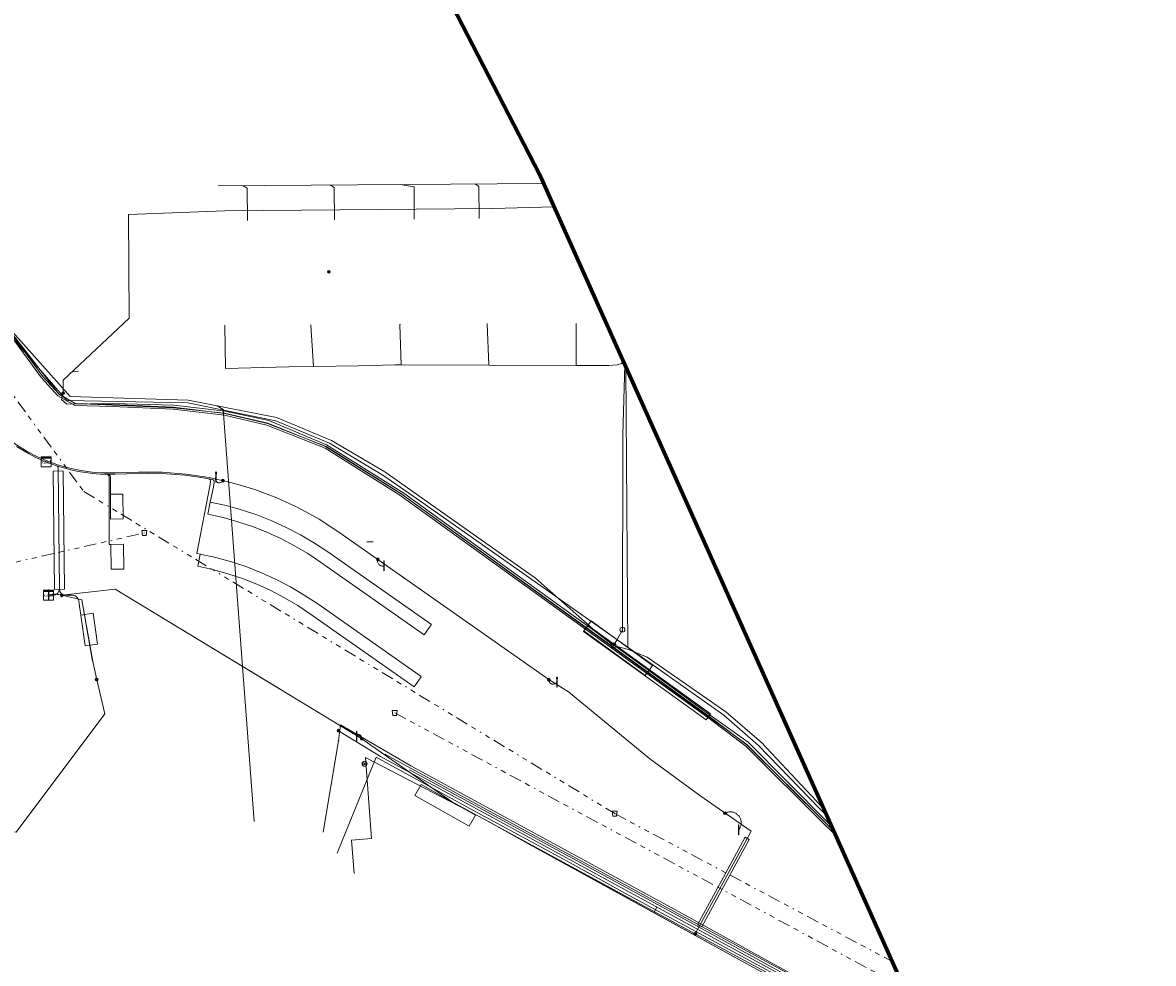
# Model space of a CAD drawing. Header units: metres. Extents: x 154975 to 155642, y 461260 to 461877.
# Tile 89 of 95: x 155551 to 155642, y 461453 to 461528. Entities that reach past the tile are written whole.
import ezdxf
from ezdxf.enums import TextEntityAlignment as Align
from ezdxf.lldxf.tags import DXFTag

# ---------------------------------------------------------------- set-up
doc = ezdxf.new("R2010")
doc.units = ezdxf.units.M
doc.linetypes.add('RI-OVERIG-SO', pattern=[17, 5, -2, 2, -2, 0, -2, 2, -2])
for name, color, linetype, lineweight, true_color in [('B-WE-KL-DATA-G', 3, 'KL-DATA-SO', 18, 0x00ff00), ('B-WE-KL-DATA_DUCT-G', 3, 'Continuous', 18, 0x00ff00), ('B-WE-KL-DATA_HULPSTUK-S', 3, 'Continuous', 18, 0x00ff00), ('B-WE-KL-DATA_KABELBED-G', 3, 'Continuous', 18, 0x00ff00), ('B-WE-KL-DATA_MANTELBUIS-G', 3, 'Continuous', 18, 0x00ff00), ('B-WE-KL-ET_LS-G', 1, 'KL-LS-SO', 18, 0xff0000), ('B-WE-KL-ET_LS-S', 1, 'Continuous', 18, 0xff0000), ('B-WE-KL-ET_LS_HULPSTUK-S', 1, 'Continuous', 18, 0xff0000), ('B-WE-KL-ET_LS_KABELBED-G', 1, 'Continuous', 18, 0xff0000), ('B-WE-KL-ET_LS_MANTELBUIS-G', 1, 'Continuous', 18, 0xff0000), ('B-WE-KL-GAS_LD-G', 30, 'KL-GAS_LD-SO', 18, 0xff7f00), ('B-WE-KL-GAS_LD_HULPSTUK-S', 30, 'Continuous', 18, 0xff7f00), ('B-WE-KL-WATER-G', 5, 'KL-WATER-SO', 18, 0x0000ff), ('B-WE-KL-WATER_HULPSTUK-S', 5, 'Continuous', 18, 0x0000ff), ('B-WE-RI-VRIJVERVAL-G', 6, 'RI-OVERIG-SO', 18, 0xff00ff), ('B-WE-RI-VRIJVERVAL_HULPSTUK-S', 6, 'Continuous', 18, 0xff00ff)]:
    doc.layers.add(name, color=color, linetype=linetype, lineweight=lineweight, true_color=true_color)
doc.layers.add('B-WE-OG-INFO_ORIENTATIEPOLYGOON-GV', color=7, linetype='Continuous', lineweight=70)
doc.styles.add('NLCS-ISO', font='NLCS-ISO.ttf')
tags = doc.linetypes.add('KL-DATA-SO', pattern='A,4,-1,[101,NLCS.SHX,S=0.5,R=0,X=0,Y=0],-1,4,-1,["D",Standard,S=1,R=0,X=-0.25,Y=-0.5],-1.5', length=12.5).pattern_tags.tags
tags[18] = DXFTag(74, 10)
tags = doc.linetypes.add('KL-GAS_LD-SO', pattern='A,4,-1,[69,NLCS.SHX,S=0.5,R=0,X=0,Y=0],-1,4,-1,["L",Standard,S=1,R=0,X=0.25,Y=-0.5],-2', length=13).pattern_tags.tags
tags[18] = DXFTag(74, 10)
tags = doc.linetypes.add('KL-LS-SO', pattern='A,4,-1,[103,NLCS.SHX,S=0.75,R=0,X=0,Y=0],-1,4,-1,["L",Standard,S=1,R=0,X=0,Y=-0.5],-2', length=13).pattern_tags.tags
tags[18] = DXFTag(74, 10)
doc.linetypes.add('KL-WATER-SO', pattern='A,7,-0.5,[168,NLCS.SHX,S=0.75,R=0,X=0.75,Y=0],-2', length=9.5)

# ---------------------------------------------------------------- blocks, each defined once
blk = doc.blocks.new('SKL-WTB_HULP_AFSLUITER-SO')
at = {"color": 0, "linetype": 'ByBlock', "lineweight": 18}
blk.add_lwpolyline([(0, 0.8), (0, -0.8)], dxfattribs=at)
blk.add_circle((0, 0), 1, dxfattribs=at)
at = {"color": 0, "linetype": 'ByBlock', "lineweight": 18, "style": 'NLCS-ISO', "flags": 1}
for tag, p in [('TYPE', (1.5, 0)), ('OMSCHRIJVING', (1.5, -3)), ('LABEL', (1.5, -1.5))]:
    blk.add_attdef(tag, p, '', height=1, dxfattribs=at)
blk = doc.blocks.new('SKL-WTB_HULP_T STUK-SO')
at = {"color": 0, "linetype": 'ByBlock', "lineweight": 18}
blk.add_circle((0, 0), 1, dxfattribs=at)
at = {"color": 0, "linetype": 'ByBlock', "lineweight": -2, "style": 'NLCS-ISO'}
blk.add_text('T', height=1, dxfattribs=at).set_placement((0, 0), align=Align.MIDDLE_CENTER)
at = {"color": 0, "linetype": 'ByBlock', "lineweight": 18, "style": 'NLCS-ISO', "flags": 1}
for tag, p in [('TYPE', (1.5, 0)), ('OMSCHRIJVING', (1.5, -3)), ('LABEL', (1.5, -1.5))]:
    blk.add_attdef(tag, p, '', height=1, dxfattribs=at)
blk = doc.blocks.new('SKL-WTB_HULP_MOF-SO')
at = {"linetype": 'ByBlock', "lineweight": 18}
h = blk.add_hatch(color=0, dxfattribs=at)
h.dxf.hatch_style = 1
h.paths.add_polyline_path([(-0.5625, 0, 1), (0.5625, 0, 1)])
at = {"color": 0, "linetype": 'ByBlock', "lineweight": 18}
blk.add_circle((0, 0), 0.5625, dxfattribs=at)
at = {"color": 0, "linetype": 'ByBlock', "lineweight": 18, "style": 'NLCS-ISO', "flags": 1}
for tag, p in [('TYPE', (1.5, 0)), ('OMSCHRIJVING', (1.5, -3)), ('LABEL', (1.5, -1.5))]:
    blk.add_attdef(tag, p, '', height=1, dxfattribs=at)
blk = doc.blocks.new('SKL-WTB_HULP_OVERLENGTE-SO')
at = {"color": 0, "linetype": 'ByBlock', "lineweight": 18}
for centre, radius in [((0, 0), 1), ((-0.42, 0), 0.417), ((0.42, 0), 0.417)]:
    blk.add_circle(centre, radius, dxfattribs=at)
at = {"color": 0, "linetype": 'ByBlock', "lineweight": 18, "style": 'NLCS-ISO', "flags": 1}
for tag, p in [('TYPE', (1.5, 0)), ('OMSCHRIJVING', (1.5, -3)), ('LABEL', (1.5, -1.5))]:
    blk.add_attdef(tag, p, '', height=1, dxfattribs=at)
blk = doc.blocks.new('SKL-WTB_HULP_OVERIG-SO')
at = {"color": 0, "linetype": 'ByBlock', "lineweight": 18}
for points in [[(-0.14, 0.14), (0.14, -0.14)], [(0.14, 0.14), (-0.14, -0.14)]]:
    blk.add_lwpolyline(points, dxfattribs=at)
at = {"color": 0, "linetype": 'ByBlock', "lineweight": 18, "style": 'NLCS-ISO', "flags": 1}
for tag, p in [('TYPE', (1.5, 0)), ('OMSCHRIJVING', (1.5, -3)), ('LABEL', (1.5, -1.5))]:
    blk.add_attdef(tag, p, '', height=1, dxfattribs=at)
blk = doc.blocks.new('SRI-HULP_AFVOER_OPVANG-SO')
at = {"color": 0, "linetype": 'ByBlock', "lineweight": 18}
blk.add_lwpolyline([(-0.75, -1), (-1, 1), (1, 1), (0.75, -1)], close=True, dxfattribs=at)
at = {"color": 0, "linetype": 'ByBlock', "lineweight": 18, "style": 'NLCS-ISO', "flags": 1}
for tag, p in [('TYPE', (1.5, 0)), ('OMSCHRIJVING', (1.5, -3)), ('LABEL', (1.5, -1.5))]:
    blk.add_attdef(tag, p, '', height=1, dxfattribs=at)
blk = doc.blocks.new('SKL-WTB_HULP_KAST-SO')
at = {"color": 0, "linetype": 'ByBlock', "lineweight": 18}
for points in [[(-2, 2), (2, 2), (2, 1.68), (-2, 1.68)], [(-2, 1.52), (2, 1.52), (2, -2), (-2, -2)]]:
    blk.add_lwpolyline(points, close=True, dxfattribs=at)
at = {"color": 0, "linetype": 'ByBlock', "lineweight": 18, "style": 'NLCS-ISO'}
blk.add_text('kast', height=1.5, dxfattribs=at).set_placement((0, 0), align=Align.MIDDLE_CENTER)
at = {"color": 0, "linetype": 'ByBlock', "lineweight": 18, "style": 'NLCS-ISO', "flags": 1}
for tag, p in [('TYPE', (2.5, 0)), ('OMSCHRIJVING', (2.5, -3)), ('LABEL', (2.5, -1.5))]:
    blk.add_attdef(tag, p, '', height=1, dxfattribs=at)
blk = doc.blocks.new('SKL-ET_LS_MAST-SO')
for p, q in [((-0.05, 2.07), (0.05, 2.07)), ((-0.05, -2), (0.05, -2))]:
    blk.add_line(p, q)
for points in [[(-0.18, 1.76), (-0.22, 1.76), (-0.22, 1.84), (-0.18, 1.84), (-0.18, 1.79)], [(-0.18, 1.49), (-0.22, 1.49), (-0.22, 1.57), (-0.18, 1.57), (-0.18, 1.52)], [(-0.18, 1.79), (-0.05, 1.79)], [(-0.18, 1.76), (-0.05, 1.76)], [(-0.18, 1.52), (-0.05, 1.52)], [(-0.18, 1.49), (-0.05, 1.49)], [(-0.05, -2), (-0.05, 2.07)], [(0.05, -2), (0.05, 2.07)], [(0.18, 1.92), (0.05, 1.92)], [(0.18, 1.89), (0.05, 1.89)], [(0.18, 1.66), (0.05, 1.66)], [(0.18, 1.63), (0.05, 1.63)], [(0.18, 1.39), (0.05, 1.39)], [(0.18, 1.36), (0.05, 1.36)], [(0.18, 1.89), (0.22, 1.89), (0.22, 1.97), (0.18, 1.97), (0.18, 1.92)], [(0.18, 1.63), (0.22, 1.63), (0.22, 1.71), (0.18, 1.71), (0.18, 1.66)], [(0.18, 1.36), (0.22, 1.36), (0.22, 1.44), (0.18, 1.44), (0.18, 1.39)]]:
    blk.add_lwpolyline(points)

msp = doc.modelspace()

# ---------------------------------------------------------------- linework, layer by layer
at = {"layer": 'B-WE-KL-DATA-G', "ltscale": 0.2, "flags": 128}
for points in [[(155466.837, 461642.355), (155473.684, 461630.962), (155491.523, 461599.772), (155510.413, 461566.282), (155517.101, 461554.175), (155518.672, 461553.524), (155519.702, 461552.777), (155521.848, 461548.922), (155522.178, 461548.026), (155522.442, 461546.446), (155528.29, 461537.922), (155532.249, 461533.205), (155536.115, 461528.18), (155539.889, 461522.639), (155542.956, 461517.729), (155545.253, 461513.869), (155547.545, 461509.341), (155550.223, 461503.323), (155552.805, 461499.779), (155554.105, 461498.363), (155555.407, 461497.611), (155558.372, 461497.53), (155563.28, 461497.319), (155567.409, 461496.831), (155570.832, 461496.026), (155575.536, 461494.164), (155581.545, 461490.393), (155606.256, 461472.521), (155609.311, 461470.23), (155615.645, 461463.921), (155616.247, 461463.35)], [(155616.409, 461462.989), (155615.54, 461463.813), (155609.213, 461470.116), (155606.167, 461472.4), (155581.461, 461490.269), (155575.468, 461494.03), (155570.787, 461495.882), (155567.383, 461496.683), (155563.268, 461497.169), (155558.367, 461497.38), (155555.365, 461497.462), (155554.01, 461498.245), (155552.689, 461499.684), (155550.092, 461503.247), (155547.409, 461509.277), (155545.121, 461513.797), (155542.828, 461517.651), (155539.763, 461522.557), (155535.993, 461528.092), (155532.132, 461533.111), (155528.17, 461537.831), (155522.3, 461546.388), (155522.032, 461547.987), (155521.711, 461548.859), (155519.587, 461552.675), (155518.598, 461553.392), (155517.494, 461553.85)], [(155595.609, 461504.043), (155595.609, 461504)], [(155567.403, 461503.901), (155567.456, 461500.437), (155572.557, 461500.57), (155574.518, 461500.594)], [(155574.3, 461503.9), (155574.325, 461503.901)], [(155574.325, 461503.901), (155574.323, 461503.936)], [(155574.518, 461500.594), (155574.325, 461503.901)], [(155581.5, 461504), (155581.458, 461503.972)], [(155581.558, 461500.729), (155581.458, 461503.972)], [(155588.475, 461504.007), (155588.607, 461500.704)], [(155588.5, 461504), (155588.475, 461504.007)], [(155595.609, 461504), (155595.594, 461500.678)], [(155581.558, 461500.729), (155581.05, 461500.731), (155578.131, 461500.638), (155574.518, 461500.594)], [(155588.607, 461500.704), (155581.558, 461500.729)], [(155588.607, 461500.704), (155595.594, 461500.678)], [(155595.594, 461500.678), (155598.229, 461500.669), (155598.894, 461500.738), (155599.24, 461500.835), (155599.409, 461500.955)], [(155576.42, 461461.512), (155579.547, 461469.229), (155580.568, 461468.655), (155587.309, 461464.968), (155594.598, 461461.051), (155599.576, 461458.277), (155614.815, 461450.032)], [(155577.784, 461459.894), (155577.58, 461462.575), (155579.191, 461462.698), (155578.697, 461469.189), (155588.267, 461464.21), (155591.918, 461462.196), (155610.076, 461452.208), (155624.775, 461444.305)]]:
    msp.add_lwpolyline(points, dxfattribs=at)
at = {"layer": 'B-WE-KL-DATA_DUCT-G', "ltscale": 0.2, "flags": 128}
msp.add_lwpolyline([(155516.802, 461555.994), (155521.775, 461547.351), (155528.309, 461537.972), (155532.312, 461533.285), (155536.129, 461528.193), (155539.922, 461522.629), (155542.998, 461517.711), (155545.277, 461513.876), (155549.473, 461505.398), (155550.275, 461503.333), (155554.134, 461498.309), (155555.396, 461497.629), (155563.289, 461497.281), (155567.383, 461496.85), (155570.862, 461496.04), (155575.489, 461494.175), (155581.637, 461490.325), (155609.311, 461470.252), (155615.658, 461463.89), (155616.263, 461463.315)], dxfattribs=at)
msp.add_lwpolyline([(155516.802, 461555.994), (155521.775, 461547.351), (155528.309, 461537.972), (155532.312, 461533.285), (155536.129, 461528.193), (155539.922, 461522.629), (155542.998, 461517.711), (155545.277, 461513.876), (155549.473, 461505.398), (155550.275, 461503.333), (155554.134, 461498.309), (155555.396, 461497.629), (155563.289, 461497.281), (155567.383, 461496.85), (155570.862, 461496.04), (155575.489, 461494.175), (155581.637, 461490.325), (155609.311, 461470.252), (155615.658, 461463.89), (155616.263, 461463.315)], dxfattribs=at)
at = {"layer": 'B-WE-KL-DATA_KABELBED-G', "ltscale": 0.2, "flags": 128}
for points in [[(155516.802, 461555.994), (155521.775, 461547.351), (155528.309, 461537.972), (155532.312, 461533.285), (155536.129, 461528.193), (155539.922, 461522.629), (155542.998, 461517.711), (155545.277, 461513.876), (155549.473, 461505.398), (155550.275, 461503.333), (155554.134, 461498.309), (155555.396, 461497.629), (155563.289, 461497.281), (155567.383, 461496.85), (155570.862, 461496.04), (155575.489, 461494.175), (155581.637, 461490.325), (155609.311, 461470.252), (155615.658, 461463.89), (155616.263, 461463.315)], [(155578.697, 461469.189), (155579.191, 461462.698), (155577.58, 461462.575), (155577.784, 461459.894)], [(155610.076, 461452.208), (155588.267, 461464.21), (155578.697, 461469.189)], [(155580.297, 461469.43), (155594.469, 461461.727), (155615.528, 461450.283), (155624.127, 461445.736)]]:
    msp.add_lwpolyline(points, dxfattribs=at)
at = {"layer": 'B-WE-KL-DATA_MANTELBUIS-G', "ltscale": 0.2, "flags": 128}
for points in [[(155580.568, 461468.655), (155587.309, 461464.968)], [(155596.257, 461460.126), (155599.576, 461458.277)]]:
    msp.add_lwpolyline(points, dxfattribs=at)
at = {"layer": 'B-WE-KL-ET_LS-G', "ltscale": 0.2, "flags": 128}
for points in [[(155422.692, 461697.598), (155430.37, 461686.886), (155436.002, 461678.977), (155444.46, 461666.829), (155468.261, 461629.349), (155474.665, 461618.537), (155479.981, 461609.297), (155499.706, 461574.496), (155503.662, 461576.736), (155504.157, 461577.013), (155506.264, 461573.351), (155515.346, 461557.742), (155527.395, 461540.217), (155523.296, 461537.357), (155526.357, 461532.843), (155529.703, 461528.097), (155539.281, 461513.547), (155540.338, 461511.672), (155541.341, 461509.777), (155542.271, 461507.901), (155543.179, 461506.102), (155545.621, 461500.57), (155545.988, 461499.727), (155546.412, 461498.911), (155546.89, 461498.126), (155547.421, 461497.375), (155548.001, 461496.662), (155548.629, 461495.99), (155549.301, 461495.362), (155550.014, 461494.782), (155550.765, 461494.251), (155551.55, 461493.773), (155552.366, 461493.35), (155553.209, 461492.982), (155554.075, 461492.674), (155554.96, 461492.424), (155555.86, 461492.236), (155556.771, 461492.109), (155557.688, 461492.045), (155558.607, 461492.043), (155560.487, 461492.103), (155562.383, 461492.096), (155564.274, 461491.953), (155566.15, 461491.676), (155568.001, 461491.265), (155569.818, 461490.722), (155571.592, 461490.051), (155573.313, 461489.255), (155574.973, 461488.338), (155576.563, 461487.305), (155593.407, 461475.466), (155594.994, 461474.486), (155601.53, 461469.094), (155605.532, 461466.14), (155609.642, 461463.291), (155605.165, 461455.039), (155585.597, 461465.656), (155578.328, 461470.76), (155558.598, 461482.723), (155554.329, 461482.223), (155555.936, 461481.872), (155556.813, 461476.913), (155557.127, 461475.436), (155557.789, 461472.701), (155550.669, 461463.204), (155550.076, 461463.271), (155549.029, 461463.411), (155542.698, 461464.403)], [(155593.826, 461513.423), (155588.919, 461513.27), (155567.424, 461513.096), (155559.673, 461512.799), (155559.736, 461504.46), (155554.444, 461499.497), (155554.43, 461498.456)], [(155555.665, 461500.205), (155555.169, 461500.176)], [(155554.43, 461498.456), (155554.306, 461497.956), (155554.73, 461497.575), (155558.394, 461497.632), (155563.317, 461497.48), (155567.43, 461496.997), (155570.93, 461496.261), (155575.563, 461494.31), (155581.776, 461490.436), (155589.723, 461484.667), (155596.526, 461479.761), (155606.352, 461472.594), (155609.422, 461470.437), (155615.782, 461464.008), (155616.077, 461463.729)], [(155566.696, 461491.712), (155566.671, 461491.65), (155566.663, 461491.607), (155566.661, 461491.541), (155566.673, 461491.476), (155566.699, 461491.415), (155566.737, 461491.36), (155566.768, 461491.329), (155566.823, 461491.291), (155566.884, 461491.265), (155566.949, 461491.253), (155567.015, 461491.255), (155567.08, 461491.271), (155567.14, 461491.299), (155567.192, 461491.34), (155567.235, 461491.391), (155567.257, 461491.429), (155567.253, 461491.43)], [(155579.316, 461486.511), (155578.816, 461486.507)], [(155579.684, 461485.117), (155579.671, 461485.06), (155579.667, 461485.03), (155579.666, 461484.971), (155579.673, 461484.913), (155579.688, 461484.856), (155579.711, 461484.801), (155579.741, 461484.75), (155579.777, 461484.704), (155579.82, 461484.664), (155579.868, 461484.629), (155579.92, 461484.602), (155579.976, 461484.582), (155580.034, 461484.57), (155580.092, 461484.565), (155580.122, 461484.566), (155580.18, 461484.575)], [(155554.329, 461482.223), (155554.215, 461482.255), (155554.099, 461482.28), (155553.981, 461482.297), (155553.862, 461482.306), (155553.744, 461482.307), (155553.625, 461482.3), (155553.507, 461482.285), (155553.39, 461482.263), (155553.275, 461482.232)], [(155593.413, 461475.458), (155593.414, 461475.409), (155593.428, 461475.337), (155593.445, 461475.291), (155593.482, 461475.228), (155593.531, 461475.174), (155593.57, 461475.144), (155593.612, 461475.12), (155593.658, 461475.101), (155593.705, 461475.09), (155593.778, 461475.085), (155593.827, 461475.09), (155593.897, 461475.109), (155593.941, 461475.131), (155594.001, 461475.173), (155594.035, 461475.208), (155594.064, 461475.247)], [(155576.538, 461471.354), (155579.915, 461469.293), (155624.031, 461445.229), (155624.05, 461444.881)], [(155578.406, 461470.696), (155578.408, 461470.741), (155578.404, 461470.786), (155578.387, 461470.851), (155578.368, 461470.892), (155578.344, 461470.931), (155578.298, 461470.98), (155578.244, 461471.02), (155578.203, 461471.04), (155578.16, 461471.054), (155578.093, 461471.063), (155578.048, 461471.062), (155578.004, 461471.055)], [(155608.649, 461463.384), (155608.687, 461463.434), (155608.722, 461463.486), (155608.753, 461463.54), (155608.78, 461463.597), (155608.803, 461463.655), (155608.822, 461463.714), (155608.837, 461463.775), (155608.847, 461463.837), (155608.853, 461463.899), (155608.855, 461463.962), (155608.852, 461464.024), (155608.845, 461464.087), (155608.833, 461464.148), (155608.817, 461464.209), (155608.797, 461464.268), (155608.773, 461464.326), (155608.744, 461464.381), (155608.712, 461464.435), (155608.676, 461464.486), (155608.637, 461464.535), (155608.594, 461464.581), (155608.549, 461464.624), (155608.5, 461464.663), (155608.448, 461464.699), (155608.395, 461464.731), (155608.339, 461464.759), (155608.281, 461464.783), (155608.222, 461464.803), (155608.161, 461464.819), (155608.1, 461464.831), (155608.038, 461464.838), (155607.975, 461464.841), (155607.912, 461464.839), (155607.85, 461464.833), (155607.788, 461464.823), (155607.728, 461464.808), (155607.668, 461464.789), (155607.61, 461464.766), (155607.553, 461464.738)], [(155601.869, 461456.79), (155602.091, 461457.197)], [(155605.165, 461455.039), (155624.701, 461444.47)]]:
    msp.add_lwpolyline(points, dxfattribs=at)
at = {"layer": 'B-WE-KL-ET_LS_KABELBED-G', "ltscale": 0.2, "flags": 128}
for points in [[(155566.494, 461490.939), (155566.566, 461491.288), (155566.567, 461491.366), (155566.537, 461491.439), (155566.482, 461491.495), (155566.409, 461491.525), (155565.677, 461491.657), (155564.942, 461491.769), (155564.203, 461491.86), (155563.463, 461491.931), (155562.721, 461491.98), (155561.977, 461492.009), (155561.234, 461492.016), (155560.49, 461492.003), (155558.61, 461491.943), (155558.013, 461491.937), (155557.416, 461491.957), (155556.821, 461492.004), (155556.228, 461492.076), (155555.639, 461492.175), (155555.054, 461492.299), (155554.476, 461492.449), (155553.905, 461492.624), (155553.342, 461492.824), (155552.789, 461493.048), (155552.245, 461493.297), (155551.714, 461493.569), (155551.195, 461493.864), (155550.689, 461494.182)], [(155553.905, 461492.624), (155553.997, 461492.551), (155554.037, 461492.44), (155554.136, 461482.738), (155554.1, 461482.545), (155553.992, 461482.381), (155553.829, 461482.271), (155553.636, 461482.232), (155553.25, 461482.235)], [(155558.125, 461491.175), (155558.125, 461491.738), (155558.11, 461491.814), (155558.068, 461491.878), (155558.004, 461491.922), (155557.929, 461491.938)], [(155558.225, 461491.167), (155558.225, 461491.737), (155558.21, 461491.813), (155558.167, 461491.877), (155558.103, 461491.921), (155558.027, 461491.937)], [(155566.2, 461490.985), (155566.269, 461491.347), (155566.269, 461491.426), (155566.238, 461491.498), (155566.182, 461491.552), (155566.109, 461491.581)], [(155558.272, 461486.31), (155558.125, 461486.308), (155558.125, 461491.175)], [(155558.225, 461490.338), (155558.225, 461491.167)], [(155565.453, 461485.533), (155565.171, 461485.588), (155566.2, 461490.985)], [(155566.246, 461489.711), (155566.494, 461490.939)], [(155558.225, 461490.338), (155558.248, 461488.338), (155559.248, 461488.35), (155559.225, 461490.35), (155558.235, 461490.338)], [(155583.987, 461479.87), (155575.673, 461485.708), (155574.598, 461486.421), (155573.488, 461487.076), (155572.344, 461487.673), (155571.171, 461488.208), (155569.971, 461488.68), (155568.748, 461489.089), (155567.505, 461489.433), (155566.246, 461489.711), (155566.056, 461488.729), (155567.264, 461488.463), (155568.456, 461488.133), (155569.629, 461487.741), (155570.78, 461487.287), (155571.905, 461486.774), (155573.002, 461486.202), (155574.067, 461485.573), (155575.098, 461484.89), (155583.412, 461479.052), (155583.981, 461479.862)], [(155558.272, 461486.31), (155558.296, 461484.31), (155559.295, 461484.322), (155559.272, 461486.322), (155558.282, 461486.31)], [(155583.18, 461475.695), (155574.865, 461481.533), (155573.791, 461482.246), (155572.68, 461482.901), (155571.537, 461483.497), (155570.363, 461484.033), (155569.164, 461484.505), (155567.94, 461484.914), (155566.698, 461485.258), (155565.438, 461485.536), (155565.248, 461484.554), (155566.456, 461484.288), (155567.648, 461483.958), (155568.822, 461483.565), (155569.972, 461483.112), (155571.098, 461482.599), (155572.195, 461482.027), (155573.26, 461481.398), (155574.291, 461480.714), (155582.605, 461474.877), (155583.174, 461475.687)], [(155554.136, 461482.727), (155554.176, 461482.537), (155554.285, 461482.377), (155554.446, 461482.27), (155554.636, 461482.232), (155555.186, 461482.232), (155555.36, 461482.201), (155555.513, 461482.11), (155555.625, 461481.972), (155555.681, 461481.803), (155555.72, 461481.53)], [(155555.72, 461481.53), (155555.848, 461480.636)], [(155555.848, 461480.636), (155556.203, 461478.162), (155557.193, 461478.303), (155556.838, 461480.778), (155555.858, 461480.638)]]:
    msp.add_lwpolyline(points, dxfattribs=at)
at = {"layer": 'B-WE-KL-ET_LS_MANTELBUIS-G', "ltscale": 0.2, "flags": 128}
for points in [[(155554.433, 461492.207), (155553.633, 461492.198), (155553.736, 461482.698), (155554.536, 461482.707), (155554.433, 461492.197)], [(155558.598, 461482.723), (155563.515, 461479.742)], [(155558.598, 461482.723), (155571.852, 461474.687)], [(155555.936, 461481.872), (155556.795, 461476.946)], [(155596.207, 461479.325), (155606.035, 461472.218), (155606.387, 461472.704), (155596.559, 461479.811), (155596.207, 461479.325)], [(155596.231, 461479.357), (155601.144, 461475.774), (155601.734, 461476.582), (155596.821, 461480.165), (155596.231, 461479.357)], [(155587.025, 461463.698), (155587.515, 461464.57), (155583.159, 461467.022), (155582.669, 461466.15), (155587.025, 461463.698)], [(155607.259, 461459.292), (155605.352, 461455.777), (155605.682, 461455.598), (155609.497, 461462.629), (155609.167, 461462.808), (155607.259, 461459.292)]]:
    msp.add_lwpolyline(points, dxfattribs=at)
at = {"layer": 'B-WE-KL-GAS_LD-G', "ltscale": 0.2, "flags": 128}
for points in [[(155517.015, 461556.402), (155517.308, 461555.799), (155518.45, 461555.239), (155528.394, 461540.082), (155538.858, 461525.321), (155546.76, 461512.374), (155550.362, 461503.388), (155554.99, 461498.181), (155564.481, 461497.886), (155571.56, 461496.511), (155575.967, 461494.646), (155580.24, 461492.137), (155592.338, 461483.61), (155597.421, 461479.109), (155598.597, 461478.199)], [(155566.882, 461515.088), (155592.988, 461515.294)], [(155568.893, 461515.104), (155569.195, 461514.91), (155569.218, 461512.31)], [(155575.893, 461515.159), (155576.195, 461514.961), (155576.215, 461512.367)], [(155581.493, 461515.203), (155582.594, 461515.008), (155582.609, 461512.419)], [(155587.492, 461515.25), (155587.801, 461515.053), (155587.823, 461512.462)], [(155594.11, 461512.789), (155594.112, 461512.512)], [(155599.516, 461500.716), (155599.364, 461495.119), (155599.317, 461479.463)], [(155569.764, 461464.065), (155567.289, 461497.144), (155566.783, 461497.439)], [(155598.869, 461478.623), (155599.067, 461478.962)], [(155599.317, 461479.463), (155599.067, 461478.962)], [(155598.597, 461478.199), (155598.869, 461478.623)], [(155598.597, 461478.199), (155599.097, 461478.058), (155599.815, 461477.883), (155601.316, 461477.268), (155607.626, 461472.86), (155610.479, 461470.409), (155615.291, 461465.269), (155615.459, 461465.11)], [(155582.218, 461468.218), (155603.725, 461456.545), (155620.968, 461447.058), (155621.175, 461446.669), (155621.446, 461446.394), (155621.712, 461446.217)]]:
    msp.add_lwpolyline(points, dxfattribs=at)
at = {"layer": 'B-WE-KL-WATER-G', "ltscale": 0.2, "flags": 128}
for points in [[(155615.707, 461464.557), (155615.151, 461465.079), (155610.238, 461470.165), (155607.464, 461472.601), (155600.498, 461477.517), (155592.062, 461483.497), (155583.227, 461489.692), (155580.092, 461491.873), (155575.823, 461494.437), (155571.503, 461496.218), (155564.445, 461497.676), (155554.722, 461497.866), (155550.095, 461503.178), (155546.558, 461512.265), (155538.633, 461525.138), (155528.078, 461539.858), (155519.018, 461553.829), (155517.595, 461554.144), (155517.226, 461554.783)], [(155599.761, 461478.04), (155599.605, 461500.518)], [(155582.329, 461468.524), (155576.706, 461471.816), (155576.523, 461470.552)], [(155576.523, 461470.552), (155575.295, 461463.21)], [(155582.329, 461468.524), (155603.827, 461456.842), (155622.413, 461446.559), (155622.925, 461446.287), (155623.005, 461446.181), (155623.05, 461446.052), (155623.027, 461445.918)]]:
    msp.add_lwpolyline(points, dxfattribs=at)
at = {"layer": 'B-WE-OG-INFO_ORIENTATIEPOLYGOON-GV', "ltscale": 0.2, "flags": 128}
msp.add_lwpolyline([(154979.954, 461769.009), (154975.026, 461742.727), (154981.597, 461683.593), (155016.092, 461571.895), (155037.446, 461470.052), (155080.154, 461341.928), (155088.367, 461282.793), (155132.718, 461259.797), (155173.784, 461264.724), (155641.931, 461405.99), (155592.652, 461516.045), (155541.731, 461614.603), (155441.531, 461736.157), (155407.036, 461800.219), (155362.685, 461877.422)], close=True, dxfattribs=at)
at = {"layer": 'B-WE-RI-VRIJVERVAL-G', "ltscale": 0.2, "flags": 128}
for points in [[(155521.8, 461537.24), (155556.09, 461490.56)], [(155556.09, 461490.56), (155598.7, 461464.7)], [(155532.23, 461480.71), (155560.96, 461487.23)], [(155581.05, 461472.78), (155621.9, 461450.726)], [(155598.7, 461464.7), (155620.96, 461452.824)]]:
    msp.add_lwpolyline(points, dxfattribs=at)

# ---------------------------------------------------------------- block references
at = {"layer": 'B-WE-KL-DATA_HULPSTUK-S', "xscale": 0.2, "yscale": 0.2, "zscale": 0.2}
for name, p in [('SKL-WTB_HULP_MOF-SO', (155575.764, 461508.197)), ('SKL-WTB_HULP_OVERLENGTE-SO', (155578.627, 461468.694)), ('SKL-WTB_HULP_OVERIG-SO', (155580.297, 461469.43))]:
    msp.add_blockref(name, p, dxfattribs=at)
at = {"layer": 'B-WE-KL-ET_LS-S', "xscale": 0.2, "yscale": 0.2, "zscale": 0.2}
for p in [(155566.696, 461491.712), (155580.18, 461484.575), (155553.281, 461482.236), (155594.064, 461475.247), (155577.99, 461470.901), (155608.649, 461463.384)]:
    msp.add_blockref('SKL-ET_LS_MAST-SO', p, dxfattribs=at)
at = {"layer": 'B-WE-KL-ET_LS_HULPSTUK-S', "xscale": 0.2, "yscale": 0.2, "zscale": 0.2}
for name, p in [('SKL-WTB_HULP_MOF-SO', (155554.43, 461498.456)), ('SKL-WTB_HULP_KAST-SO', (155553.074, 461492.94)), ('SKL-WTB_HULP_MOF-SO', (155567.256, 461491.43)), ('SKL-WTB_HULP_MOF-SO', (155579.683, 461485.111)), ('SKL-WTB_HULP_KAST-SO', (155553.25, 461482.235)), ('SKL-WTB_HULP_MOF-SO', (155554.329, 461482.223)), ('SKL-WTB_HULP_MOF-SO', (155557.121, 461475.46)), ('SKL-WTB_HULP_MOF-SO', (155593.421, 461475.448)), ('SKL-WTB_HULP_MOF-SO', (155576.538, 461471.354)), ('SKL-WTB_HULP_MOF-SO', (155578.407, 461470.705)), ('SKL-WTB_HULP_MOF-SO', (155607.556, 461464.736)), ('SKL-WTB_HULP_MOF-SO', (155605.168, 461455.041))]:
    msp.add_blockref(name, p, dxfattribs=at)
at = {"layer": 'B-WE-KL-GAS_LD_HULPSTUK-S', "xscale": 0.2, "yscale": 0.2, "zscale": 0.2}
for name, p in [('SKL-WTB_HULP_AFSLUITER-SO', (155599.317, 461479.463)), ('SKL-WTB_HULP_T STUK-SO', (155598.597, 461478.199))]:
    msp.add_blockref(name, p, dxfattribs=at)
at = {"layer": 'B-WE-KL-WATER_HULPSTUK-S', "xscale": 0.2, "yscale": 0.2, "zscale": 0.2}
for p in [(155599.761, 461478.04), (155576.523, 461470.552), (155582.329, 461468.524)]:
    msp.add_blockref('SKL-WTB_HULP_OVERIG-SO', p, dxfattribs=at)
at = {"layer": 'B-WE-RI-VRIJVERVAL_HULPSTUK-S', "xscale": 0.2, "yscale": 0.2, "zscale": 0.2}
for p in [(155560.96, 461487.23), (155581.05, 461472.78), (155598.7, 461464.7)]:
    msp.add_blockref('SRI-HULP_AFVOER_OPVANG-SO', p, dxfattribs=at)

doc.saveas('drawing.dxf')
